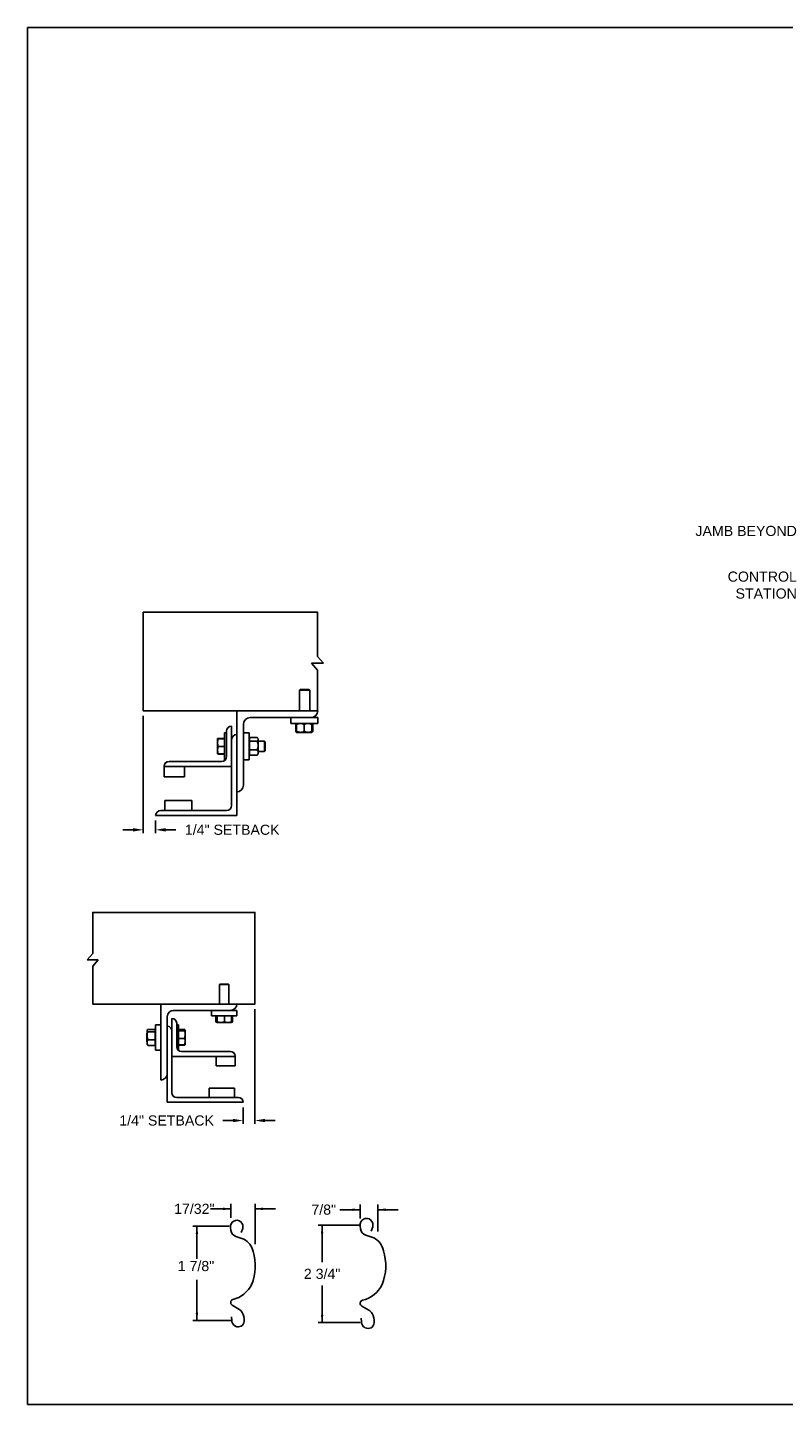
# Model space of a CAD drawing. Header units: inches. Extents: x 169.6 to 213.7, y 195.1 to 266.5.
# Tile 1 of 51: x 169.6 to 176.6, y 195.1 to 207.8. Entities that reach past the tile are written whole.
import ezdxf
from ezdxf import colors
from ezdxf.entities.mleader import LeaderData, LeaderLine
from ezdxf.enums import TextEntityAlignment as Align
from ezdxf.math import Vec2, Vec3

# ---------------------------------------------------------------- set-up
doc = ezdxf.new("R2010")
doc.units = ezdxf.units.IN
doc.header["$LTSCALE"] = 0.25
doc.header["$MEASUREMENT"] = 0
doc.layers.add('ANNOTATIONS', color=1, linetype='Continuous')
doc.layers.add('DETAILS', color=4, linetype='Continuous')
doc.styles.add('ARIAL', font='arial.ttf', dxfattribs={"height": 0.09375})
doc.dimstyles.new('STANDARD$0', dxfattribs={"dimtxt": 0.09375, "dimasz": 0.09375, "dimexe": 0.03125, "dimexo": 0.046875, "dimgap": 0.09, "dimtad": 0, "dimtih": 1, "dimtoh": 1, "dimdec": 4, "dimzin": 0, "dimdsep": 46, "dimtxsty": 'ARIAL', "dimcen": 0.09, "dimadec": 0, "dimazin": 0, "dimtfac": 1, "dimtdec": 4, "dimtofl": 0, "dimtmove": 0, "dimatfit": 1, "dimfxl": 1, "dimtolj": 1, "dimtzin": 0, "dimarcsym": 0})

# ---------------------------------------------------------------- blocks, each defined once
blk = doc.blocks.new('*D63')
at = {"layer": 'ANNOTATIONS', "color": 0, "lineweight": -2, "transparency": 16777216}
for p, q in [((170.659, 201.438), (170.659, 200.354)), ((170.774, 200.47), (170.774, 200.354)), ((170.565, 200.385), (170.472, 200.385)), ((170.868, 200.385), (170.962, 200.385))]:
    blk.add_line(p, q, dxfattribs=at)
at = {"layer": 'ANNOTATIONS', "color": 0, "transparency": 16777216}
for points in [[(170.565, 200.401), (170.565, 200.369), (170.659, 200.385)], [(170.868, 200.401), (170.868, 200.369), (170.774, 200.385)]]:
    blk.add_solid(points, dxfattribs=at)
at = {"layer": 'defpoints', "color": 0, "transparency": 16777216}
for p in [(170.659, 201.485), (170.774, 200.516), (170.774, 200.385)]:
    blk.add_point(p, dxfattribs=at)
at = {"layer": 'ANNOTATIONS', "color": 0, "transparency": 16777216, "insert": (171.483, 200.385), "char_height": 0.09375, "attachment_point": 5, "style": 'ARIAL'}
blk.add_mtext('\\A1;1/4" SETBACK', dxfattribs=at)
blk = doc.blocks.new('*D67')
at = {"layer": 'ANNOTATIONS', "color": 0, "lineweight": -2, "transparency": 16777216}
for p, q in [((171.692, 198.725), (171.692, 197.665)), ((171.584, 197.817), (171.584, 197.665)), ((171.49, 197.696), (171.397, 197.696)), ((171.786, 197.696), (171.88, 197.696))]:
    blk.add_line(p, q, dxfattribs=at)
at = {"layer": 'ANNOTATIONS', "color": 0, "transparency": 16777216}
for points in [[(171.49, 197.712), (171.49, 197.681), (171.584, 197.696)], [(171.786, 197.712), (171.786, 197.681), (171.692, 197.696)]]:
    blk.add_solid(points, dxfattribs=at)
at = {"layer": 'defpoints', "color": 0, "transparency": 16777216}
for p in [(171.692, 198.772), (171.584, 197.864), (171.584, 197.696)]:
    blk.add_point(p, dxfattribs=at)
at = {"layer": 'ANNOTATIONS', "color": 0, "transparency": 16777216, "insert": (170.876, 197.696), "char_height": 0.09375, "attachment_point": 5, "style": 'ARIAL'}
blk.add_mtext('\\A1;1/4" SETBACK', dxfattribs=at)

msp = doc.modelspace()

# ---------------------------------------------------------------- linework, layer by layer
at = {"layer": 'ANNOTATIONS'}
for p, q in [((171.46897, 196.79751), (171.46897, 196.92613)), ((171.69634, 196.55196), (171.69634, 196.92613)), ((171.46897, 196.87926), (171.28147, 196.87926)), ((171.69634, 196.87926), (171.88384, 196.87926)), ((171.45543, 196.71819), (171.11793, 196.71819)), ((171.15641, 196.71819), (171.15641, 196.41663)), ((171.15641, 195.84632), (171.15641, 196.2235)), ((171.48356, 195.84632), (171.11793, 195.84632))]:
    msp.add_line(p, q, dxfattribs=at)
at = {"layer": 'ANNOTATIONS', "linetype": 'ByBlock'}
for p, q in [((172.66672, 196.78984), (172.66672, 196.91847)), ((172.83124, 196.67148), (172.83124, 196.91847)), ((172.66672, 196.87159), (172.47922, 196.87159)), ((172.83124, 196.87159), (173.01874, 196.87159)), ((172.66589, 196.72846), (172.27796, 196.72846)), ((172.3146, 196.72846), (172.3146, 196.38544)), ((172.3146, 195.82842), (172.3146, 196.17144)), ((172.66589, 195.82842), (172.27796, 195.82842))]:
    msp.add_line(p, q, dxfattribs=at)
at = {"layer": 'ANNOTATIONS'}
for p in [(171.15641, 195.92082), (171.17418, 195.84632)]:
    msp.add_point(p, dxfattribs=at)
at = {"layer": 'ANNOTATIONS', "linetype": 'ByBlock'}
msp.add_point((172.3146, 195.82842), dxfattribs=at)
at = {"layer": 'ANNOTATIONS'}
for points in [[(171.39865, 196.86754), (171.39865, 196.89098), (171.46897, 196.87926)], [(171.76666, 196.89098), (171.76666, 196.86754), (171.69634, 196.87926)], [(171.16813, 196.64787), (171.14469, 196.64787), (171.15641, 196.71819)], [(171.16813, 195.91664), (171.14469, 195.91664), (171.15641, 195.84632)]]:
    msp.add_solid(points, dxfattribs=at)
at = {"layer": 'ANNOTATIONS', "linetype": 'ByBlock'}
for points in [[(172.5964, 196.85987), (172.5964, 196.88331), (172.66672, 196.87159)], [(172.90156, 196.88331), (172.90156, 196.85987), (172.83124, 196.87159)], [(172.32632, 196.65236), (172.30288, 196.65236), (172.3146, 196.72268)], [(172.32632, 195.89874), (172.30288, 195.89874), (172.3146, 195.82842)]]:
    msp.add_solid(points, dxfattribs=at)
at = {"layer": 'defpoints'}
msp.add_lwpolyline([(189.05875, 195.07023), (169.58887, 195.07023), (169.58887, 207.80534), (189.05875, 207.80534)], close=True, dxfattribs=at)
at = {"layer": 'DETAILS'}
for p, q in [((172.32668, 201.92572), (172.27235, 201.98897)), ((172.21802, 201.92572), (172.32668, 201.92572)), ((172.27235, 201.86246), (172.21802, 201.92572)), ((172.11086, 201.68197), (172.10625, 201.67736)), ((172.10625, 201.48522), (172.10625, 201.67736)), ((172.10625, 201.67736), (172.2, 201.67736)), ((172.11086, 201.68197), (172.1954, 201.68197)), ((172.1954, 201.68197), (172.2, 201.67736)), ((172.2, 201.67736), (172.2, 201.48522)), ((171.52434, 200.51647), (171.52434, 201.48522)), ((171.47746, 201.34459), (171.47746, 200.61022)), ((171.58684, 200.79772), (171.58684, 201.36022)), ((171.64934, 201.42272), (172.27434, 201.42272)), ((172.02434, 201.36947), (172.02434, 201.42272)), ((172.27434, 201.36947), (172.02434, 201.36947)), ((172.07335, 201.36189), (172.07028, 201.36009)), ((172.07028, 201.36009), (172.07028, 201.29572)), ((172.07244, 201.36009), (172.07244, 201.29572)), ((172.07587, 201.36674), (172.07886, 201.36932)), ((172.07903, 201.36137), (172.07639, 201.36009)), ((172.07639, 201.36009), (172.07639, 201.29572)), ((172.07903, 201.36009), (172.07903, 201.29572)), ((172.14934, 201.36009), (172.14934, 201.29572)), ((172.21965, 201.36009), (172.21965, 201.29572)), ((172.22228, 201.36009), (172.22228, 201.29572)), ((172.22624, 201.36009), (172.22624, 201.29572)), ((172.2284, 201.36009), (172.2284, 201.29572)), ((172.27434, 201.42272), (172.27434, 201.36947)), ((171.34659, 201.2274), (171.3466, 201.22742)), ((171.34659, 201.2274), (171.34659, 201.2274)), ((171.34659, 201.08678), (171.34659, 201.2274)), ((171.41209, 201.2293), (171.35287, 201.2293)), ((171.41209, 201.22857), (171.35287, 201.22857)), ((171.41209, 201.22853), (171.35287, 201.22853)), ((171.41209, 201.22831), (171.35287, 201.22831)), ((171.41209, 201.22747), (171.35287, 201.22747)), ((171.41209, 201.28209), (171.43059, 201.28209)), ((171.41209, 201.28209), (171.41209, 201.03209)), ((171.43059, 201.29772), (171.43059, 201.06334)), ((171.58684, 201.28209), (171.64009, 201.28209)), ((171.64009, 201.28209), (171.64009, 201.03209)), ((171.64009, 201.2274), (171.64209, 201.2274)), ((171.64209, 201.07659), (171.64209, 201.23759)), ((171.64209, 201.23759), (171.71384, 201.23759)), ((171.71821, 201.23321), (171.72321, 201.2274)), ((171.72321, 201.08678), (171.72321, 201.2274)), ((172.07335, 201.29392), (172.07028, 201.29572)), ((172.07681, 201.29337), (172.07244, 201.29572)), ((172.07903, 201.28634), (172.07587, 201.28906)), ((172.07903, 201.29444), (172.07639, 201.29572)), ((172.07903, 201.28634), (172.21965, 201.28634)), ((171.41209, 201.15722), (171.35287, 201.15722)), ((171.64209, 201.20649), (171.71384, 201.20649)), ((171.64209, 201.12599), (171.71384, 201.12599)), ((171.72321, 201.20397), (171.78248, 201.20397)), ((171.78248, 201.11022), (171.72321, 201.11022)), ((171.78248, 201.20397), (171.78709, 201.19936)), ((171.78248, 201.20397), (171.78248, 201.11022)), ((171.78709, 201.11482), (171.78248, 201.11022)), ((171.78709, 201.19936), (171.78709, 201.11482)), ((170.85246, 200.973), (170.85246, 200.87584)), ((170.85246, 200.96959), (171.47746, 200.96959)), ((171.38371, 201.01647), (170.89934, 201.01647)), ((171.03996, 200.87584), (171.03996, 200.96959)), ((171.34659, 201.08678), (171.34659, 201.08678)), ((171.3466, 201.08675), (171.3466, 201.08676)), ((171.34661, 201.08675), (171.3466, 201.08675)), ((171.34664, 201.08669), (171.34661, 201.08675)), ((171.35264, 201.08671), (171.35287, 201.08587)), ((171.35264, 201.08571), (171.35287, 201.08488)), ((171.41209, 201.08684), (171.35287, 201.08684)), ((171.41209, 201.08671), (171.35287, 201.08671)), ((171.41209, 201.08587), (171.35287, 201.08587)), ((171.41209, 201.08565), (171.35287, 201.08565)), ((171.41209, 201.08561), (171.35287, 201.08561)), ((171.41209, 201.08488), (171.35287, 201.08488)), ((171.41865, 201.03209), (171.41209, 201.03209)), ((171.64009, 201.03209), (171.58684, 201.03209)), ((171.64209, 201.08678), (171.64009, 201.08678)), ((171.64209, 201.07659), (171.71384, 201.07659)), ((171.72321, 201.08678), (171.71821, 201.08097)), ((170.85246, 200.87584), (171.03996, 200.87584)), ((171.11028, 200.65709), (170.86028, 200.65709)), ((170.86028, 200.65709), (170.86028, 200.56334)), ((171.11028, 200.56334), (171.11028, 200.65709)), ((170.77434, 200.51647), (171.52434, 200.51647)), ((171.43059, 200.56334), (170.82121, 200.56334)), ((170.14123, 199.18274), (170.19176, 199.24157)), ((170.24229, 199.18274), (170.14123, 199.18274)), ((170.19176, 199.12391), (170.24229, 199.18274)), ((171.36878, 198.95749), (171.36446, 198.95317)), ((171.36446, 198.95317), (171.36446, 198.77304)), ((171.45235, 198.95317), (171.36446, 198.95317)), ((171.44804, 198.95749), (171.36878, 198.95749)), ((171.45235, 198.95317), (171.44804, 198.95749)), ((171.45235, 198.77304), (171.45235, 198.95317)), ((170.82247, 198.77304), (170.82247, 198.06991)), ((170.93966, 198.71444), (171.5256, 198.71444)), ((171.29122, 198.71444), (171.29122, 198.66452)), ((171.5256, 198.66452), (171.5256, 198.71444)), ((170.82247, 198.58261), (170.77255, 198.58261)), ((170.77255, 198.58261), (170.77255, 198.34823)), ((170.88106, 197.86483), (170.88106, 198.65585)), ((170.92501, 198.6412), (170.92501, 197.95272)), ((170.96896, 198.59726), (170.96896, 198.37753)), ((170.9863, 198.58261), (170.96896, 198.58261)), ((170.9863, 198.34823), (170.9863, 198.58261)), ((171.29122, 198.66452), (171.5256, 198.66452)), ((171.3326, 198.66452), (171.3326, 198.609)), ((171.33578, 198.60699), (171.34249, 198.60312)), ((171.34079, 198.66452), (171.34079, 198.609)), ((171.34256, 198.60312), (171.47425, 198.60312)), ((171.34434, 198.66452), (171.34434, 198.609)), ((171.41196, 198.66452), (171.41196, 198.609)), ((171.47433, 198.60312), (171.48104, 198.60699)), ((171.48421, 198.609), (171.47532, 198.60547)), ((171.47603, 198.66452), (171.47603, 198.609)), ((171.48099, 198.60697), (171.48421, 198.609)), ((171.48421, 198.66452), (171.48421, 198.609)), ((170.69462, 198.50634), (170.69333, 198.50505)), ((170.69333, 198.50505), (170.69333, 198.42579)), ((170.69333, 198.42579), (170.69462, 198.4245)), ((170.69714, 198.53426), (170.69462, 198.53134)), ((170.69462, 198.3995), (170.69462, 198.53134)), ((170.77067, 198.53951), (170.70341, 198.53951)), ((170.77067, 198.51756), (170.70341, 198.51756)), ((170.77067, 198.44347), (170.70341, 198.44347)), ((170.77067, 198.39133), (170.77067, 198.53951)), ((170.77255, 198.53134), (170.77067, 198.53134)), ((170.9863, 198.53873), (171.04182, 198.53873)), ((170.9863, 198.53545), (171.04182, 198.53545)), ((170.9863, 198.52626), (171.04182, 198.52626)), ((170.9863, 198.45623), (171.04182, 198.45623)), ((171.04771, 198.53134), (171.04647, 198.53348)), ((171.04771, 198.3995), (171.04771, 198.53086)), ((170.69462, 198.3995), (170.69714, 198.39658)), ((170.77067, 198.39133), (170.70341, 198.39133)), ((170.77067, 198.3995), (170.77255, 198.3995)), ((170.77255, 198.34823), (170.82247, 198.34823)), ((171.51095, 198.28964), (170.92501, 198.28964)), ((170.98015, 198.34823), (170.9863, 198.34823)), ((170.9863, 198.39539), (171.04182, 198.39539)), ((170.9863, 198.39211), (171.04182, 198.39211)), ((171.0129, 198.33358), (171.467, 198.33358)), ((171.04309, 198.39602), (171.04182, 198.39211)), ((171.04647, 198.39736), (171.04771, 198.3995)), ((171.33517, 198.20175), (171.33517, 198.28964)), ((171.51095, 198.29391), (171.51095, 198.20175)), ((171.51095, 198.20175), (171.33517, 198.20175)), ((170.96896, 197.90878), (171.54024, 197.90878)), ((171.26925, 197.90878), (171.26925, 197.99667)), ((171.26925, 197.99667), (171.50362, 197.99667)), ((171.50362, 197.99667), (171.50362, 197.90878)), ((171.58419, 197.86483), (170.88106, 197.86483))]:
    msp.add_line(p, q, dxfattribs=at)
for points in [[(172.27235, 201.98897), (172.27235, 202.39722), (170.65901, 202.39722), (170.65901, 201.48522), (172.27434, 201.48522)], [(172.27235, 201.48522), (172.27235, 201.86246)], [(170.19176, 199.24157), (170.19176, 199.62128), (171.69231, 199.62128), (171.69231, 198.77304), (170.19176, 198.77304), (170.19176, 199.12391)]]:
    msp.add_lwpolyline(points, dxfattribs=at)
msp.add_lwpolyline([(171.56703, 196.66007), (171.57958, 196.69839, 1.25136537), (171.46771, 196.70896), (171.47151, 196.67951, 0.28712033), (171.51726, 196.62379), (171.58897, 196.59969, -0.22337537), (171.67661, 196.48495, -0.17060067), (171.6643, 196.18143, -0.22026111), (171.48818, 196.04023, 0.64862145), (171.48229, 195.98879), (171.5439, 195.95237, -0.11918191), (171.57514, 195.922, -0.14967798), (171.59419, 195.84025), (171.59404, 195.83853, -0.533076), (171.51356, 195.79414, -0.02656611), (171.49825, 195.80363, -0.19330383), (171.47874, 195.84626), (171.47526, 195.88132)], format="xyb", dxfattribs=at)
at = {"layer": 'DETAILS', "linetype": 'Continuous'}
msp.add_lwpolyline([(172.76953, 196.67322), (172.78248, 196.71276, 1.25136537), (172.66705, 196.72366), (172.67097, 196.69327, 0.28712033), (172.71818, 196.63577), (172.79217, 196.61091, -0.22337537), (172.8826, 196.49252, -0.17060067), (172.8699, 196.17934, -0.22026111), (172.68817, 196.03364, 0.64862142), (172.68209, 195.98056), (172.74566, 195.94298, -0.11918191), (172.7779, 195.91164, -0.14967798), (172.79756, 195.82729), (172.7974, 195.82551, -0.533076), (172.71436, 195.77971, -0.02656611), (172.69856, 195.7895, -0.19330383), (172.67843, 195.83348), (172.67484, 195.86966)], format="xyb", dxfattribs=at)
at = {"layer": 'DETAILS'}
for centre, radius, start, end in [((172.21184, 201.48522), 0.0625, 270, 0), ((171.47746, 201.29772), 0.04688, 90, 180), ((171.64934, 201.36022), 0.0625, 90, 180), ((171.52434, 201.21959), 0.04688, 90, 180), ((170.89769, 200.97123), 0.04527, 87.917978, 177.754387), ((170.89934, 200.96959), 0.04688, 90, 180), ((171.38371, 201.06334), 0.04688, 270, 0), ((171.52434, 200.79772), 0.0625, 270, 0), ((171.43059, 200.61022), 0.04688, 270, 0), ((170.82121, 200.51647), 0.04688, 90, 180), ((170.93966, 198.65585), 0.05859, 90, 180), ((171.467, 198.77304), 0.05859, 270, 0), ((170.88106, 198.52401), 0.04395, 0, 90), ((170.92501, 198.59726), 0.04395, 0, 90), ((171.0129, 198.37753), 0.04395, 180, 270), ((171.46854, 198.29118), 0.04244, 2.245613, 92.082022), ((171.467, 198.28964), 0.04395, 0, 90), ((170.82247, 198.12851), 0.05859, 270, 0), ((170.96896, 197.95272), 0.04395, 180, 270), ((171.54024, 197.86483), 0.04395, 0, 90)]:
    msp.add_arc(centre, radius, start, end, dxfattribs=at)
for points, knots in [([(172.07028, 201.36009), (172.07209, 201.36296), (172.07391, 201.36584), (172.07586, 201.36673), (172.07587, 201.36673)], [0, 0, 0, 0, 0.99332562, 1, 1, 1, 1]), ([(172.07244, 201.36009), (172.07311, 201.36146), (172.07471, 201.36469), (172.07646, 201.36763), (172.07755, 201.36811), (172.07766, 201.36815)], [0, 0, 0, 0, 0.39860917, 0.94310679, 1, 1, 1, 1]), ([(172.07903, 201.36339), (172.07851, 201.3632), (172.07625, 201.36236), (172.0741, 201.36108), (172.07244, 201.36009)], [0, 0, 0, 0, 0.22784114, 1, 1, 1, 1]), ([(172.11418, 201.36947), (172.10926, 201.36911), (172.09924, 201.36838), (172.08759, 201.36418), (172.08096, 201.36101), (172.07903, 201.36009)], [0, 0, 0, 0, 0.40629057, 0.82726642, 1, 1, 1, 1]), ([(172.07903, 201.36009), (172.07903, 201.36148), (172.07903, 201.36478), (172.07903, 201.36858), (172.07903, 201.36917), (172.07903, 201.36947)], [0, 0, 0, 0, 0.26545991, 0.62807649, 1, 1, 1, 1]), ([(172.14934, 201.36009), (172.14387, 201.36255), (172.13274, 201.36757), (172.12058, 201.36945), (172.11435, 201.36946), (172.11418, 201.36947)], [0, 0, 0, 0, 0.48434141, 0.98632773, 1, 1, 1, 1]), ([(172.18449, 201.36947), (172.17957, 201.36911), (172.16955, 201.36838), (172.1579, 201.36418), (172.15127, 201.36101), (172.14934, 201.36009)], [0, 0, 0, 0, 0.40629057, 0.82726642, 1, 1, 1, 1]), ([(172.21965, 201.36009), (172.21418, 201.36255), (172.20305, 201.36757), (172.19089, 201.36945), (172.18466, 201.36946), (172.18449, 201.36947)], [0, 0, 0, 0, 0.48434141, 0.98632773, 1, 1, 1, 1]), ([(172.21965, 201.36009), (172.21965, 201.36148), (172.21965, 201.36478), (172.21965, 201.36858), (172.21965, 201.36917), (172.21965, 201.36947)], [0, 0, 0, 0, 0.26545991, 0.62807649, 1, 1, 1, 1]), ([(172.21982, 201.36916), (172.22012, 201.36875), (172.2208, 201.36784), (172.22162, 201.36408), (172.22212, 201.36108), (172.22228, 201.36009)], [0, 0, 0, 0, 0.36178326, 0.79041419, 1, 1, 1, 1]), ([(172.22102, 201.36801), (172.22129, 201.36786), (172.2226, 201.36712), (172.22434, 201.36404), (172.22577, 201.36107), (172.22624, 201.36009)], [0, 0, 0, 0, 0.15175447, 0.72144224, 1, 1, 1, 1]), ([(172.2284, 201.36009), (172.22659, 201.36296), (172.22477, 201.36584), (172.22281, 201.36673), (172.2228, 201.36673)], [0, 0, 0, 0, 0.99332562, 1, 1, 1, 1]), ([(171.35287, 201.22747), (171.35111, 201.22176), (171.34757, 201.21025), (171.34692, 201.19835), (171.34659, 201.19235)], [0, 0, 0, 0, 0.49545796, 1, 1, 1, 1]), ([(171.34659, 201.2274), (171.3468, 201.22741), (171.34723, 201.22743), (171.34991, 201.22745), (171.35211, 201.22746), (171.35287, 201.22747)], [0, 0, 0, 0, 0.3928666, 0.79169603, 1, 1, 1, 1]), ([(171.35287, 201.22831), (171.35152, 201.2282), (171.34882, 201.22796), (171.34692, 201.22766), (171.34672, 201.22748), (171.34665, 201.22742)], [0, 0, 0, 0, 0.39883061, 0.80149747, 1, 1, 1, 1]), ([(171.35287, 201.22853), (171.35152, 201.22838), (171.34882, 201.22809), (171.34693, 201.22772), (171.34673, 201.2275), (171.34667, 201.22743)], [0, 0, 0, 0, 0.40277376, 0.80942169, 1, 1, 1, 1]), ([(171.35287, 201.2293), (171.35153, 201.22905), (171.34883, 201.22855), (171.34698, 201.22794), (171.34678, 201.22758), (171.34672, 201.22749)], [0, 0, 0, 0, 0.41812145, 0.84026469, 1, 1, 1, 1]), ([(171.71384, 201.23759), (171.71523, 201.23627), (171.71853, 201.23316), (171.72233, 201.22797), (171.72292, 201.22403), (171.72321, 201.22204)], [0, 0, 0, 0, 0.26545991, 0.62807649, 1, 1, 1, 1]), ([(171.72321, 201.22204), (171.7232, 201.22168), (171.72314, 201.21935), (171.7216, 201.215), (171.71785, 201.2102), (171.71483, 201.20741), (171.71384, 201.20649)], [0, 0, 0, 0, 0.06653229, 0.43528257, 0.81455084, 1, 1, 1, 1]), ([(172.07028, 201.29572), (172.07209, 201.29285), (172.07391, 201.28996), (172.07586, 201.28908), (172.07587, 201.28907)], [0, 0, 0, 0, 0.99332562, 1, 1, 1, 1]), ([(172.07244, 201.29572), (172.07311, 201.29435), (172.07471, 201.29112), (172.07646, 201.28818), (172.07755, 201.2877), (172.07766, 201.28765)], [0, 0, 0, 0, 0.39860917, 0.94310679, 1, 1, 1, 1]), ([(172.07639, 201.29572), (172.07663, 201.29433), (172.07719, 201.29105), (172.07802, 201.28757), (172.07861, 201.28702), (172.07886, 201.28679)], [0, 0, 0, 0, 0.30001685, 0.70983799, 1, 1, 1, 1]), ([(172.11418, 201.28634), (172.10926, 201.2867), (172.09924, 201.28742), (172.08759, 201.29163), (172.08096, 201.29479), (172.07903, 201.29572)], [0, 0, 0, 0, 0.40629057, 0.82726642, 1, 1, 1, 1]), ([(172.07903, 201.29572), (172.07903, 201.29432), (172.07903, 201.29103), (172.07903, 201.28723), (172.07903, 201.28664), (172.07903, 201.28634)], [0, 0, 0, 0, 0.26545991, 0.62807649, 1, 1, 1, 1]), ([(172.14934, 201.29572), (172.14387, 201.29325), (172.13274, 201.28824), (172.12058, 201.28636), (172.11435, 201.28634), (172.11418, 201.28634)], [0, 0, 0, 0, 0.48434141, 0.98632773, 1, 1, 1, 1]), ([(172.18449, 201.28634), (172.17957, 201.2867), (172.16955, 201.28742), (172.1579, 201.29163), (172.15127, 201.29479), (172.14934, 201.29572)], [0, 0, 0, 0, 0.40629057, 0.82726642, 1, 1, 1, 1]), ([(172.21965, 201.29572), (172.21418, 201.29325), (172.20305, 201.28824), (172.19089, 201.28636), (172.18466, 201.28634), (172.18449, 201.28634)], [0, 0, 0, 0, 0.48434141, 0.98632773, 1, 1, 1, 1]), ([(172.21965, 201.29572), (172.21965, 201.29432), (172.21965, 201.29103), (172.21965, 201.28723), (172.21965, 201.28664), (172.21965, 201.28634)], [0, 0, 0, 0, 0.26545991, 0.62807649, 1, 1, 1, 1]), ([(172.21982, 201.28665), (172.22012, 201.28706), (172.2208, 201.28797), (172.22162, 201.29173), (172.22212, 201.29473), (172.22228, 201.29572)], [0, 0, 0, 0, 0.36127383, 0.7902469, 1, 1, 1, 1]), ([(172.22102, 201.28779), (172.22129, 201.28795), (172.2226, 201.28868), (172.22434, 201.29176), (172.22577, 201.29474), (172.22624, 201.29572)], [0, 0, 0, 0, 0.15175447, 0.72144224, 1, 1, 1, 1]), ([(172.2284, 201.29572), (172.22659, 201.29285), (172.22477, 201.28996), (172.22281, 201.28908), (172.2228, 201.28907)], [0, 0, 0, 0, 0.993325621, 1, 1, 1, 1]), ([(171.34659, 201.19235), (171.3466, 201.19151), (171.34665, 201.18521), (171.34802, 201.17332), (171.35124, 201.16262), (171.35287, 201.15722)], [0, 0, 0, 0, 0.07010266, 0.53079095, 1, 1, 1, 1]), ([(171.35287, 201.15722), (171.35111, 201.15151), (171.34757, 201.13997), (171.34692, 201.12805), (171.34659, 201.12203)], [0, 0, 0, 0, 0.49545796, 1, 1, 1, 1]), ([(171.34659, 201.12203), (171.3466, 201.1212), (171.34665, 201.11488), (171.34802, 201.10297), (171.35124, 201.09225), (171.35287, 201.08684)], [0, 0, 0, 0, 0.070102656, 0.530790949, 1, 1, 1, 1]), ([(171.71384, 201.20649), (171.7163, 201.20023), (171.72132, 201.18749), (171.7232, 201.17357), (171.72321, 201.16643), (171.72321, 201.16624)], [0, 0, 0, 0, 0.48434141, 0.98632773, 1, 1, 1, 1]), ([(171.72321, 201.16624), (171.72286, 201.16061), (171.72213, 201.14913), (171.71793, 201.1358), (171.71476, 201.1282), (171.71384, 201.12599)], [0, 0, 0, 0, 0.40629057, 0.82726642, 1, 1, 1, 1]), ([(171.71384, 201.12599), (171.7163, 201.12215), (171.72132, 201.11433), (171.7232, 201.10579), (171.72321, 201.10141), (171.72321, 201.10129)], [0, 0, 0, 0, 0.484341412, 0.986327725, 1, 1, 1, 1]), ([(171.72321, 201.10129), (171.72286, 201.09783), (171.72213, 201.09079), (171.71793, 201.08261), (171.71476, 201.07795), (171.71384, 201.07659)], [0, 0, 0, 0, 0.40629057, 0.82726642, 1, 1, 1, 1]), ([(171.35287, 201.08684), (171.35211, 201.08684), (171.34993, 201.08683), (171.34725, 201.0868), (171.34681, 201.08679), (171.34659, 201.08678)], [0, 0, 0, 0, 0.2083045, 0.6015254, 1, 1, 1, 1]), ([(171.34659, 201.08678), (171.34666, 201.08677), (171.34687, 201.08676), (171.3488, 201.08674), (171.35151, 201.08672), (171.35287, 201.08671)], [0, 0, 0, 0, 0.22973043, 0.61267004, 1, 1, 1, 1]), ([(171.71805, 201.08106), (171.71764, 201.08049), (171.71653, 201.07896), (171.71488, 201.0775), (171.71384, 201.07659)], [0, 0, 0, 0, 0.37432244, 1, 1, 1, 1]), ([(171.34279, 198.60413), (171.34142, 198.60451), (171.33797, 198.60547), (171.33463, 198.60767), (171.3326, 198.609)], [0, 0, 0, 0, 0.39613311, 1, 1, 1, 1]), ([(171.34256, 198.60312), (171.34252, 198.60312), (171.3422, 198.60318), (171.3416, 198.60446), (171.34106, 198.60748), (171.34079, 198.609)], [0, 0, 0, 0, 0.07010266, 0.53079095, 1, 1, 1, 1]), ([(171.34434, 198.609), (171.34405, 198.60736), (171.34347, 198.60404), (171.34287, 198.60342), (171.34256, 198.60312)], [0, 0, 0, 0, 0.49545796, 1, 1, 1, 1]), ([(171.37815, 198.60312), (171.37735, 198.60312), (171.37128, 198.60318), (171.35984, 198.60446), (171.34954, 198.60748), (171.34434, 198.609)], [0, 0, 0, 0, 0.07010266, 0.53079095, 1, 1, 1, 1]), ([(171.41196, 198.609), (171.40647, 198.60736), (171.39539, 198.60404), (171.38393, 198.60342), (171.37815, 198.60312)], [0, 0, 0, 0, 0.49545796, 1, 1, 1, 1]), ([(171.444, 198.60312), (171.43974, 198.60332), (171.43115, 198.60372), (171.42048, 198.60623), (171.41414, 198.60829), (171.41196, 198.609)], [0, 0, 0, 0, 0.3928666, 0.79169603, 1, 1, 1, 1]), ([(171.47603, 198.609), (171.47201, 198.60774), (171.46394, 198.6052), (171.45317, 198.60338), (171.44648, 198.60319), (171.444, 198.60312)], [0, 0, 0, 0, 0.38329119, 0.77026914, 1, 1, 1, 1]), ([(171.47425, 198.60312), (171.4743, 198.60312), (171.47462, 198.60318), (171.47522, 198.60446), (171.47576, 198.60748), (171.47603, 198.609)], [0, 0, 0, 0, 0.07010266, 0.53079095, 1, 1, 1, 1]), ([(170.70341, 198.53951), (170.7021, 198.53858), (170.69901, 198.53639), (170.69545, 198.53272), (170.6949, 198.52994), (170.69462, 198.52854)], [0, 0, 0, 0, 0.26545991, 0.62807649, 1, 1, 1, 1]), ([(170.69462, 198.52854), (170.69463, 198.52829), (170.69469, 198.52664), (170.69613, 198.52357), (170.69965, 198.52018), (170.70248, 198.51821), (170.70341, 198.51756)], [0, 0, 0, 0, 0.06653229, 0.43528257, 0.81455084, 1, 1, 1, 1]), ([(170.70341, 198.51756), (170.7011, 198.5118), (170.6964, 198.50007), (170.69464, 198.48726), (170.69462, 198.48069), (170.69462, 198.48051)], [0, 0, 0, 0, 0.48434141, 0.98632773, 1, 1, 1, 1]), ([(170.69462, 198.48051), (170.69495, 198.47533), (170.69563, 198.46477), (170.69958, 198.45249), (170.70254, 198.4455), (170.70341, 198.44347)], [0, 0, 0, 0, 0.40629057, 0.82726642, 1, 1, 1, 1]), ([(170.70341, 198.44347), (170.7011, 198.43941), (170.6964, 198.43116), (170.69464, 198.42214), (170.69462, 198.41752), (170.69462, 198.4174)], [0, 0, 0, 0, 0.48434141, 0.98632773, 1, 1, 1, 1]), ([(170.69462, 198.4174), (170.69495, 198.41375), (170.69563, 198.40632), (170.69958, 198.39768), (170.70254, 198.39276), (170.70341, 198.39133)], [0, 0, 0, 0, 0.40629057, 0.82726642, 1, 1, 1, 1]), ([(171.04182, 198.53873), (171.04254, 198.53809), (171.0445, 198.53635), (171.04567, 198.53457), (171.04642, 198.53344)], [0, 0, 0, 0, 0.36956739, 1, 1, 1, 1]), ([(171.04182, 198.53545), (171.04253, 198.53514), (171.04458, 198.53424), (171.04709, 198.53271), (171.0475, 198.53148), (171.04771, 198.53086)], [0, 0, 0, 0, 0.2083045, 0.6015254, 1, 1, 1, 1]), ([(171.04771, 198.53086), (171.04763, 198.5305), (171.04744, 198.52955), (171.04563, 198.528), (171.04309, 198.52684), (171.04182, 198.52626)], [0, 0, 0, 0, 0.22973043, 0.61267004, 1, 1, 1, 1]), ([(171.04182, 198.52626), (171.04346, 198.52057), (171.04678, 198.50909), (171.0474, 198.49723), (171.04771, 198.49124)], [0, 0, 0, 0, 0.49545796, 1, 1, 1, 1]), ([(171.04771, 198.49124), (171.0477, 198.49041), (171.04764, 198.48413), (171.04636, 198.47228), (171.04334, 198.46161), (171.04182, 198.45623)], [0, 0, 0, 0, 0.07010266, 0.53079095, 1, 1, 1, 1]), ([(171.04182, 198.45623), (171.04346, 198.45129), (171.04678, 198.44132), (171.0474, 198.43101), (171.04771, 198.42581)], [0, 0, 0, 0, 0.49545796, 1, 1, 1, 1]), ([(171.04771, 198.42581), (171.0477, 198.42509), (171.04764, 198.41963), (171.04636, 198.40933), (171.04334, 198.40006), (171.04182, 198.39539)], [0, 0, 0, 0, 0.07010266, 0.53079095, 1, 1, 1, 1]), ([(170.69726, 198.39663), (170.6983, 198.3955), (170.69995, 198.39369), (170.70246, 198.39197), (170.70341, 198.39133)], [0, 0, 0, 0, 0.62450971, 1, 1, 1, 1]), ([(171.04182, 198.39539), (171.04306, 198.39596), (171.04556, 198.39712), (171.04719, 198.39835), (171.04738, 198.39898), (171.0474, 198.39902)], [0, 0, 0, 0, 0.483809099, 0.972271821, 1, 1, 1, 1]), ([(171.04182, 198.39211), (171.04316, 198.39329), (171.04512, 198.39503), (171.04599, 198.39682), (171.04627, 198.3974)], [0, 0, 0, 0, 0.68088301, 1, 1, 1, 1])]:
    msp.add_open_spline(points, degree=3, knots=knots, dxfattribs=at)

# ---------------------------------------------------------------- texts
at = {"layer": 'ANNOTATIONS', "style": 'ARIAL'}
msp.add_text('1 7/8"', height=0.09375, dxfattribs=at).set_placement((170.97856, 196.30373))
at = {"layer": 'ANNOTATIONS', "linetype": 'Continuous', "style": 'ARIAL'}
msp.add_text('2 3/4"', height=0.09375, dxfattribs=at).set_placement((172.3146, 196.27844), align=Align.MIDDLE_CENTER)
at = {"layer": 'ANNOTATIONS', "insert": (171.13211, 196.87926), "char_height": 0.09375, "attachment_point": 5, "style": 'ARIAL'}
msp.add_mtext('17/32"', dxfattribs=at)
at = {"layer": 'ANNOTATIONS', "linetype": 'Continuous', "insert": (172.32987, 196.87159), "char_height": 0.09375, "attachment_point": 5, "style": 'ARIAL'}
msp.add_mtext('7/8"', dxfattribs=at)

# ---------------------------------------------------------------- dimensions: what is measured, and where the dimension line sits
at = {"layer": 'ANNOTATIONS'}
dim = msp.add_linear_dim(base=(170.77434, 200.38498), p1=(170.65901, 201.48522), p2=(170.77434, 200.51647), text='1/4" SETBACK', dimstyle='STANDARD$0', override={"dimarcsym": 1}, dxfattribs=at)
dim.commit()
dim.dimension.update_dxf_attribs({"geometry": '*D63', "text_midpoint": (171.48273, 200.38498), "dimtype": 160})
dim = msp.add_linear_dim(base=(171.58419, 197.69613), p1=(171.69231, 198.77171), p2=(171.58419, 197.8635), angle=180, text='1/4" SETBACK', dimstyle='STANDARD$0', override={"dimarcsym": 1}, dxfattribs=at)
dim.commit()
dim.dimension.update_dxf_attribs({"geometry": '*D67', "text_midpoint": (170.8758, 197.69613)})

# ---------------------------------------------------------------- leaders
ml = msp.add_multileader_mtext('Standard', dxfattribs=at)
ml.set_content('JAMB BEYOND', color=256, style='ARIAL')
ml.set_leader_properties()
ml.build(insert=Vec2(0, 0))
ml.multileader.update_dxf_attribs({"dogleg_length": 0.36, "arrow_head_size": 0.09375})
ctx = ml.context
ctx.base_point, ctx.char_height, ctx.arrow_head_size, ctx.landing_gap_size, ctx.plane_origin = Vec3(175.68948, 203.14883), 0.09375, 0.09375, 0.09, Vec3(178.07188, 202.17479)
ctx.text_align_type = 2
notes = []
notes.append((ctx, [(0, (1, 1, 0), (176.89573, 203.14883), (-1, 0), 0.09796, [(0, [(177.76897, 202.97409)], 0, [])])]))
ctx.mtext.insert, ctx.mtext.alignment, ctx.mtext.flow_direction = Vec3(176.70777, 203.1965), 3, 5
ml = msp.add_multileader_mtext('Standard', dxfattribs=at)
ml.set_content('CONTROL STATION', color=256, style='ARIAL')
ml.set_leader_properties()
ml.build(insert=Vec2(0, 0))
ml.multileader.update_dxf_attribs({"dogleg_length": 0.36, "arrow_head_size": 0.09375})
ctx = ml.context
ctx.base_point, ctx.char_height, ctx.arrow_head_size, ctx.landing_gap_size, ctx.plane_origin = Vec3(175.98864, 202.72627), 0.09375, 0.09375, 0.09, Vec3(172.3072, 201.50064)
ctx.text_align_type = 2
notes.append((ctx, [(1, (1, 1, 0), (176.89573, 202.72627), (-1, 0), 0.09796, [(0, [(177.4204, 202.22445)], 0, [])])]))
ctx.mtext.insert, ctx.mtext.width, ctx.mtext.alignment, ctx.mtext.flow_direction = Vec3(176.70777, 202.77395), 1.0279765, 3, 5
for ctx, leaders in notes:
    for number, flags, end, landing, length, lines in leaders:
        leader = LeaderData()
        leader.index, (leader.has_last_leader_line, leader.has_dogleg_vector, leader.attachment_direction) = number, flags
        leader.last_leader_point, leader.dogleg_vector, leader.dogleg_length = Vec3(end), Vec3(landing), length
        for number, points, colour, breaks in lines:
            line = LeaderLine()
            line.index, line.vertices, line.color, line.breaks = number, Vec3.list(points), colors.encode_raw_color(colour), breaks
            leader.lines.append(line)
        ctx.leaders.append(leader)

doc.saveas('drawing.dxf')
